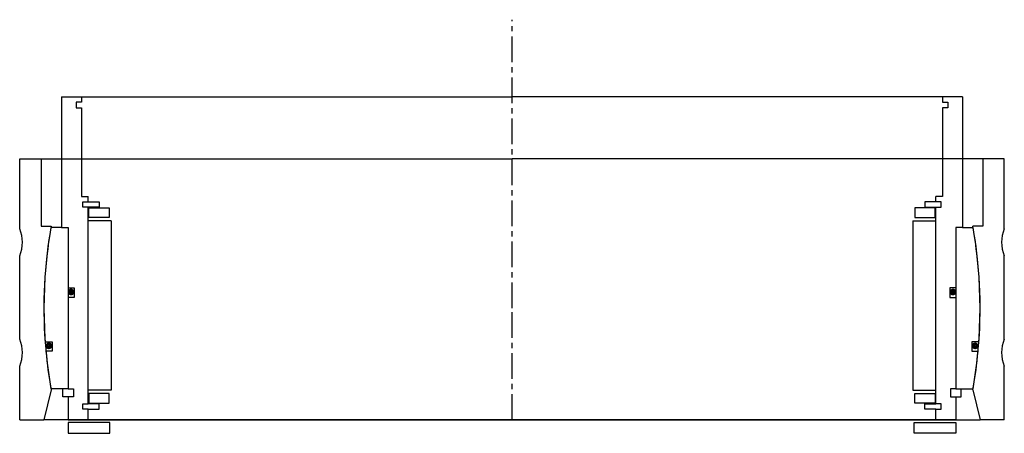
# Model space of a CAD drawing. Header units: millimetres. Extents: x -183 to 183, y -5 to 149.
import ezdxf

# ---------------------------------------------------------------- set-up
doc = ezdxf.new("R2010")
doc.units = ezdxf.units.MM
doc.header["$LTSCALE"] = 0.3
doc.header["$MEASUREMENT"] = 0
doc.linetypes.add('CENTER', pattern=[50.8, 31.75, -6.35, 6.35, -6.35])
doc.layers.get('0').update_dxf_attribs({"linetype": 'CONTINUOUS'})
doc.layers.add('Center', color=1, linetype='CENTER')

# ---------------------------------------------------------------- blocks, each defined once
blk = doc.blocks.new('house4S290')
for p, q in [((-183, 29.5), (-183, 55.5)), ((-183, 55.5), (-175, 55.5)), ((-175, 55.5), (0, 55.5)), ((-175, 55.5), (-175, 30.5)), ((175, 55.5), (0, 55.5)), ((175, 55.5), (175, 30.5)), ((183, 55.5), (175, 55.5)), ((183, 29.5), (183, 55.5)), ((-175, 30.5), (-171.31, 30.5)), ((175, 30.5), (171.31, 30.5)), ((-183, -11.5), (-183, 19.5)), ((183, -11.5), (183, 19.5)), ((-183, -41.5), (-183, -21.5)), ((183, -41.5), (183, -21.5)), ((-171.32, -30.41), (-174, -41.5)), ((171.32, -30.41), (174, -41.5)), ((-183, -41.5), (-174, -41.5)), ((0, -41.5), (-174, -41.5)), ((0, -41.5), (174, -41.5)), ((183, -41.5), (174, -41.5))]:
    blk.add_line(p, q)
for centre, radius, start, end in [((-195, 24.5), 13, 337.3801, 22.6199), ((0, 0), 174, 169.9046, 190.0649), ((0, 0), 174, 349.9351, 10.0954), ((195, 24.5), 13, 157.3801, 202.6199), ((-195, -16.5), 13, 337.3801, 22.6199), ((195, -16.5), 13, 157.3801, 202.6199)]:
    blk.add_arc(centre, radius, start, end)
blk = doc.blocks.new('innerhouse-4S298')
for p, q in [((-167.5, 78.5), (-167.5, 30)), ((-167.5, 78.5), (-160, 78.5)), ((-160, 78.5), (0, 78.5)), ((-160, 78.5), (-160, 76.5)), ((160, 78.5), (0, 78.5)), ((167.5, 78.5), (160, 78.5)), ((160, 78.5), (160, 76.5)), ((167.5, 78.5), (167.5, 30)), ((-160, 76.5), (-162, 76.5)), ((-162, 76.5), (-162, 74.5)), ((-162, 74.5), (-160, 74.5)), ((-160, 74.5), (-160, 41.5)), ((160, 76.5), (162, 76.5)), ((162, 74.5), (160, 74.5)), ((160, 74.5), (160, 41.5)), ((162, 76.5), (162, 74.5)), ((-160, 41.5), (-157.5, 41.5)), ((-157.5, 39.5), (-157.5, 41.5)), ((157.5, 39.5), (157.5, 41.5)), ((160, 41.5), (157.5, 41.5)), ((-159.5, 37.5), (-159.5, 39.5)), ((-159.5, 39.5), (-157.5, 39.5)), ((-157.5, 37.5), (-159.5, 37.5)), ((-157.5, 39.5), (-153.5, 39.5)), ((-157.5, -35.5), (-157.5, 37.5)), ((-153.5, 37.5), (-157.5, 37.5)), ((-157.25, 37.25), (-149.75, 37.25)), ((-157.25, 33.75), (-157.25, 37.25)), ((-153.5, 39.5), (-153.5, 37.5)), ((-149.75, 37.25), (-149.75, 33.75)), ((157.25, 37.25), (149.75, 37.25)), ((149.75, 37.25), (149.75, 33.75)), ((153.5, 39.5), (153.5, 37.5)), ((157.5, 39.5), (153.5, 39.5)), ((153.5, 37.5), (157.5, 37.5)), ((157.25, 33.75), (157.25, 37.25)), ((159.5, 39.5), (157.5, 39.5)), ((157.5, -35.5), (157.5, 37.5)), ((157.5, 37.5), (159.5, 37.5)), ((159.5, 37.5), (159.5, 39.5)), ((-149.75, 33.75), (-157.25, 33.75)), ((149.75, 33.75), (157.25, 33.75)), ((-167.5, 30), (-171.39, 30)), ((-167.5, 30), (-165, 30)), ((-165, 30), (-165, -30)), ((-165, 30), (-165, 7.5)), ((-149, 32.5), (-157.5, 32.5)), ((-149, 32.5), (-149, -30.5)), ((149, 32.5), (149, -30.5)), ((149, 32.5), (157.5, 32.5)), ((165, 30), (165, -30)), ((165, 30), (165, 7.5)), ((167.5, 30), (165, 30)), ((167.5, 30), (171.39, 30)), ((-165, 7.5), (-162.8, 7.5)), ((-162.8, 7.5), (-162.8, 4)), ((162.8, 7.5), (162.8, 4)), ((165, 7.5), (162.8, 7.5)), ((-165, 4), (-165, -30)), ((-162.8, 4), (-165, 4)), ((162.8, 4), (165, 4)), ((165, 4), (165, -30)), ((-173.55, -12.5), (-170.88, -12.5)), ((-170.88, -12.5), (-170.88, -16)), ((173.55, -12.5), (170.88, -12.5)), ((170.88, -12.5), (170.88, -16)), ((-170.88, -16), (-173.26, -16)), ((170.88, -16), (173.26, -16)), ((-165, -30), (-171.39, -30)), ((-167, -33), (-167, -30)), ((-165, -30), (-163, -30)), ((-163, -30), (-163, -33)), ((-149, -30.5), (-157.5, -30.5)), ((-149.75, -31.75), (-157.25, -31.75)), ((-157.25, -31.75), (-157.25, -35.25)), ((-149.75, -35.25), (-149.75, -31.75)), ((149, -30.5), (157.5, -30.5)), ((149.75, -31.75), (157.25, -31.75)), ((149.75, -35.25), (149.75, -31.75)), ((157.25, -31.75), (157.25, -35.25)), ((165, -30), (163, -30)), ((163, -30), (163, -33)), ((165, -30), (171.39, -30)), ((167, -33), (167, -30)), ((-165, -33), (-167, -33)), ((-165, -33), (-165, -41.5)), ((-163, -33), (-165, -33)), ((-159.5, -37.5), (-159.5, -35.5)), ((-159.5, -35.5), (-157.5, -35.5)), ((-153.5, -35.5), (-157.5, -35.5)), ((-157.25, -35.25), (-149.75, -35.25)), ((-153.5, -37.5), (-153.5, -35.5)), ((157.25, -35.25), (149.75, -35.25)), ((153.5, -35.5), (157.5, -35.5)), ((153.5, -37.5), (153.5, -35.5)), ((159.5, -35.5), (157.5, -35.5)), ((159.5, -37.5), (159.5, -35.5)), ((163, -33), (165, -33)), ((165, -33), (165, -41.5)), ((165, -33), (167, -33)), ((-157.5, -37.5), (-159.5, -37.5)), ((-157.5, -41.5), (-157.5, -37.5)), ((-157.5, -37.5), (-153.5, -37.5)), ((157.5, -37.5), (153.5, -37.5)), ((157.5, -41.5), (157.5, -37.5)), ((157.5, -37.5), (159.5, -37.5)), ((-165, -41.5), (-157.5, -41.5)), ((-149.5, -42.5), (-165, -42.5)), ((-165, -42.5), (-165, -46.5)), ((-157.5, -41.5), (0, -41.5)), ((-149.5, -46.5), (-149.5, -42.5)), ((157.5, -41.5), (0, -41.5)), ((0, -41.5), (33.3, -41.5)), ((149.5, -42.5), (165, -42.5)), ((149.5, -46.5), (149.5, -42.5)), ((165, -41.5), (157.5, -41.5)), ((165, -42.5), (165, -46.5)), ((-165, -46.5), (-149.5, -46.5)), ((165, -46.5), (149.5, -46.5))]:
    blk.add_line(p, q)
at = {"const_width": 1.2}
for points in [[(-163.26, 6, -1), (-164.56, 6, -1)], [(163.26, 6, 1), (164.56, 6, 1)], [(-171.5, -14, -1), (-172.8, -14, -1)], [(171.5, -14, 1), (172.8, -14, 1)]]:
    blk.add_lwpolyline(points, format="xyb", close=True, dxfattribs=at)
for start, end in [(170.0718, 184.1196), (355.8804, 9.9282), (185.276, 189.9282), (350.0718, 354.724)]:
    blk.add_arc((0, 0), 174, start, end)
at = {"layer": 'Center'}
for p, q in [((0, 0), (0, 107.19)), ((0, -41.5), (0, 0))]:
    blk.add_line(p, q, dxfattribs=at)

msp = doc.modelspace()

# ---------------------------------------------------------------- block references
for name in ['innerhouse-4S298', 'house4S290']:
    msp.add_blockref(name, (0, 41.5))

doc.saveas('drawing.dxf')
